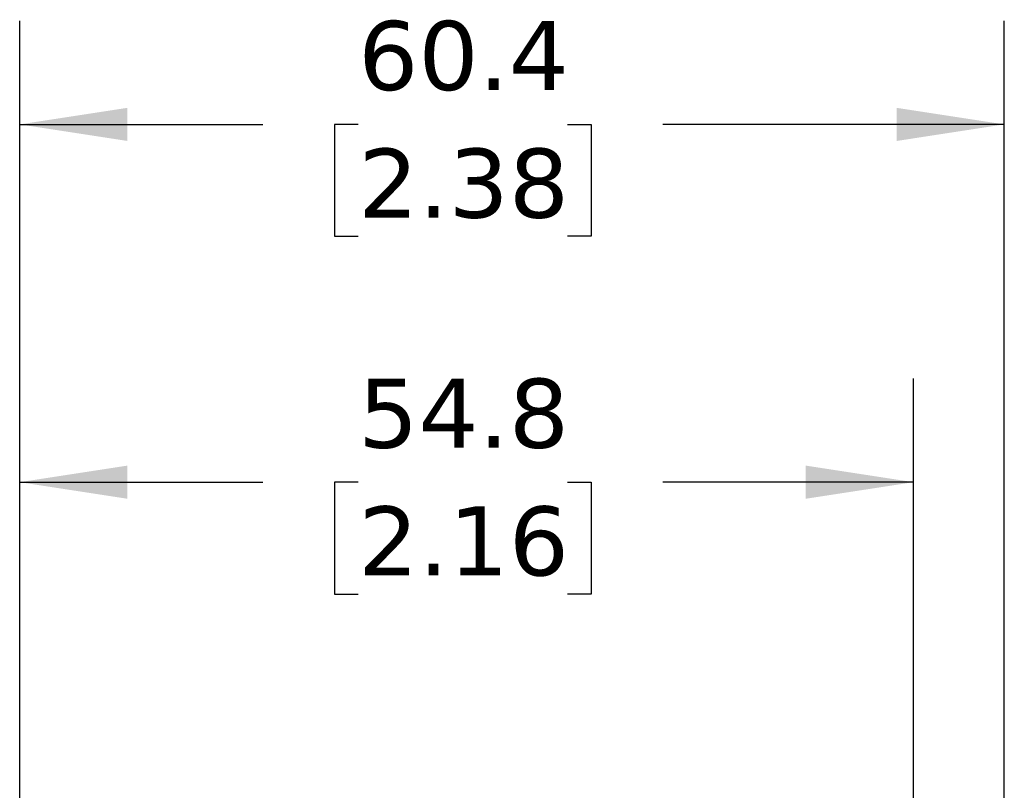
# Model space of a CAD drawing. Header units: millimetres. Extents: x 13 to 546, y 13 to 419.
# Tile 3 of 16: x 126 to 186, y 179 to 227. Entities that reach past the tile are written whole.
import ezdxf

# ---------------------------------------------------------------- set-up
doc = ezdxf.new("R2010")
doc.units = ezdxf.units.MM
doc.header["$LTSCALE"] = 2
doc.linetypes.add('SLD-Solid', pattern=[0])
doc.layers.add('DIMENSIONS', color=140, linetype='SLD-Solid', lineweight=25)
doc.styles.add('SLDTEXTSTYLE0', font='VERDANA.TTF')
doc.dimstyles.new('SLDDIMSTYLE0', dxfattribs={"dimtxt": 4.316016, "dimasz": 6.604, "dimexe": 0, "dimexo": 0.0625, "dimgap": 1.079004, "dimtad": 0, "dimtih": 1, "dimtoh": 1, "dimrnd": 1e-09, "dimzin": 12, "dimdsep": 46, "dimtxsty": 'SLDTEXTSTYLE0', "dimsah": 1, "dimcen": 0.09, "dimadec": 0, "dimazin": 3, "dimtfac": 1, "dimtofl": 0, "dimtmove": 0, "dimatfit": 3, "dimfxl": 0, "dimfrac": 2, "dimtolj": 1, "dimtzin": 12, "dimarcsym": 0})

# ---------------------------------------------------------------- blocks, each defined once
blk = doc.blocks.new('_D_1')
at = {"layer": 'DIMENSIONS'}
for p, q in [((125.809, 173.497), (125.809, 204.707)), ((180.609, 173.497), (180.609, 204.707)), ((125.809, 198.357), (140.712, 198.357)), ((146.56, 198.357), (145.111, 198.357)), ((145.111, 198.357), (145.111, 191.498)), ((159.386, 198.357), (160.835, 198.357)), ((160.835, 198.357), (160.835, 191.498)), ((180.609, 198.357), (165.234, 198.357)), ((145.111, 191.498), (146.56, 191.498)), ((160.835, 191.498), (159.386, 191.498))]:
    blk.add_line(p, q, dxfattribs=at)
for points in [[(125.809, 198.357), (132.413, 197.341), (132.413, 199.373)], [(180.609, 198.357), (174.005, 199.373), (174.005, 197.341)]]:
    blk.add_solid(points, dxfattribs=at)
at = {"layer": 'DIMENSIONS', "char_height": 4.2333, "attachment_point": 1, "style": 'SLDTEXTSTYLE0'}
for s, insert in [('54.8', (146.56, 204.701)), ('2.16', (146.56, 196.875))]:
    blk.add_mtext(s, dxfattribs=dict(at, insert=insert))
blk = doc.blocks.new('_D_2')
at = {"layer": 'DIMENSIONS'}
for p, q in [((125.809, 173.497), (125.809, 226.639)), ((186.173, 158.997), (186.173, 226.639)), ((125.809, 220.289), (140.712, 220.289)), ((146.56, 220.289), (145.111, 220.289)), ((145.111, 220.289), (145.111, 213.43)), ((159.386, 220.289), (160.835, 220.289)), ((160.835, 220.289), (160.835, 213.43)), ((186.173, 220.289), (165.234, 220.289)), ((145.111, 213.43), (146.56, 213.43)), ((160.835, 213.43), (159.386, 213.43))]:
    blk.add_line(p, q, dxfattribs=at)
for points in [[(125.809, 220.289), (132.413, 219.273), (132.413, 221.305)], [(186.173, 220.289), (179.569, 221.305), (179.569, 219.273)]]:
    blk.add_solid(points, dxfattribs=at)
at = {"layer": 'DIMENSIONS', "char_height": 4.2333, "attachment_point": 1, "style": 'SLDTEXTSTYLE0'}
for s, insert in [('60.4', (146.56, 226.632)), ('2.38', (146.56, 218.807))]:
    blk.add_mtext(s, dxfattribs=dict(at, insert=insert))

msp = doc.modelspace()

# ---------------------------------------------------------------- dimensions: what is measured, and where the dimension line sits
at = {"layer": 'DIMENSIONS'}
for base, p2, picture, middle in [((186.173, 220.289), (186.173, 156.457), '_D_2', (152.973, 220.289)), ((180.609, 198.357), (180.609, 170.957), '_D_1', (152.973, 198.357))]:
    dim = msp.add_linear_dim(base=base, p1=(125.809, 170.957), p2=p2, angle=0, dimstyle='SLDDIMSTYLE0', dxfattribs=at)
    dim.commit()
    dim.dimension.update_dxf_attribs({"geometry": picture, "text_midpoint": middle, "dimtype": 160})

doc.saveas('drawing.dxf')
